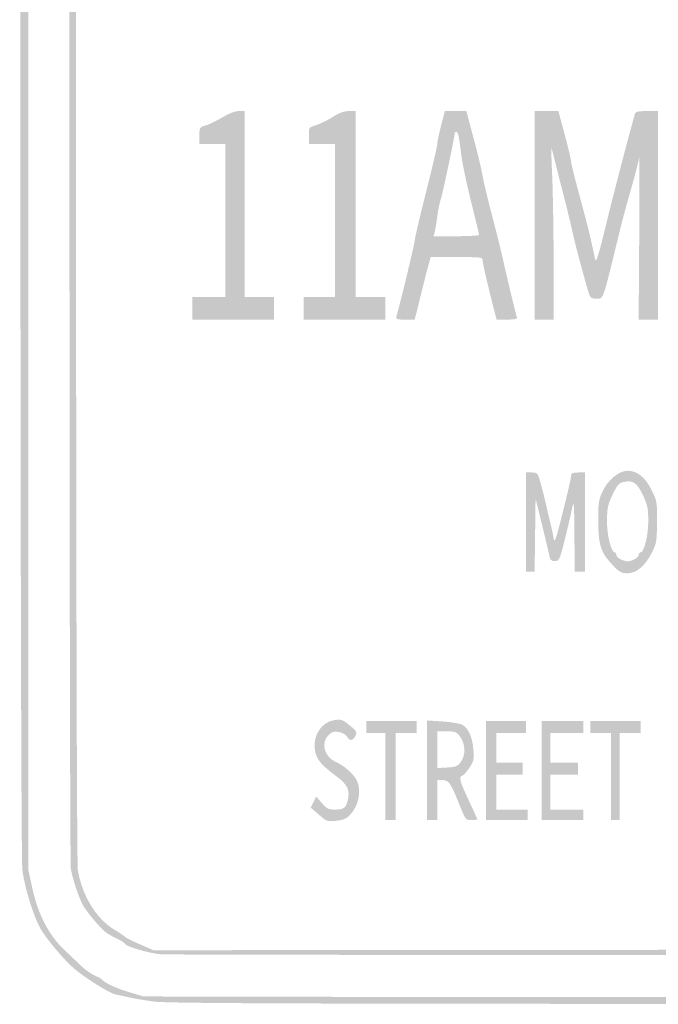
# Model space of a CAD drawing. Header units: inches. Extents: x -0.44 to 0.44, y -0.66 to 0.66.
# Tile 1 of 3: x -0.44 to -0.03, y -0.66 to -0.02. Entities that reach past the tile are written whole.
import ezdxf

# ---------------------------------------------------------------- set-up
doc = ezdxf.new("R2010")
doc.units = ezdxf.units.IN
doc.header["$MEASUREMENT"] = 0

msp = doc.modelspace()

# ---------------------------------------------------------------- hatches: boundary and pattern name
h = msp.add_hatch(color=7)
edge = h.paths.add_edge_path()
edge.add_spline(control_points=[(-0.35771, -0.65519), (-0.36327, -0.65439), (-0.37036, -0.65318), (-0.37345, -0.65251), (-0.37655, -0.65183), (-0.3806, -0.65096), (-0.38245, -0.65057), (-0.38633, -0.64975), (-0.40277, -0.63933), (-0.40954, -0.63339), (-0.4159, -0.6278), (-0.42692, -0.61468), (-0.43064, -0.60825), (-0.43528, -0.60025), (-0.44116, -0.58121), (-0.44253, -0.56974), (-0.44425, -0.55544), (-0.44425, 0.55544), (-0.44253, 0.56974), (-0.44116, 0.58121), (-0.43528, 0.60025), (-0.43064, 0.60825), (-0.42692, 0.61468), (-0.4159, 0.6278), (-0.40954, 0.63339), (-0.4024, 0.63965), (-0.38625, 0.64975), (-0.38189, 0.65068), (-0.37972, 0.65115), (-0.37593, 0.65197), (-0.37345, 0.65252), (-0.35312, 0.657), (-0.36013, 0.65692), (0.00049, 0.65688), (0.36494, 0.65684), (0.3527, 0.657), (0.37536, 0.65198), (0.38371, 0.65013), (0.38448, 0.64979), (0.39319, 0.64405), (0.39654, 0.64185), (0.39981, 0.64004), (0.40047, 0.64004), (0.40437, 0.64004), (0.42159, 0.62151), (0.43063, 0.6076), (0.43512, 0.60068), (0.4411, 0.58167), (0.44253, 0.56974), (0.44425, 0.55544), (0.44425, -0.55544), (0.44253, -0.56974), (0.4411, -0.58167), (0.43512, -0.60068), (0.43063, -0.6076), (0.42159, -0.62151), (0.40437, -0.64004), (0.40047, -0.64004), (0.39981, -0.64004), (0.39654, -0.64185), (0.39319, -0.64405), (0.38448, -0.64979), (0.38371, -0.65013), (0.37536, -0.65198), (0.35267, -0.65701), (0.36524, -0.65685), (-0.00112, -0.65675), (-0.27809, -0.65667), (-0.34961, -0.65636), (-0.35771, -0.65519)], knot_values=[0, 0, 0, 0, 1, 1, 1, 2, 2, 2, 3, 3, 3, 4, 4, 4, 5, 5, 5, 6, 6, 6, 7, 7, 7, 8, 8, 8, 9, 9, 9, 10, 10, 10, 11, 11, 11, 12, 12, 12, 13, 13, 13, 14, 14, 14, 15, 15, 15, 16, 16, 16, 17, 17, 17, 18, 18, 18, 19, 19, 19, 20, 20, 20, 21, 21, 21, 22, 22, 22, 23, 23, 23, 23], degree=3, periodic=0)
edge = h.paths.add_edge_path(flags=0)
edge.add_spline(control_points=[(0.37275, -0.64915), (0.37849, -0.64735), (0.38592, -0.64406), (0.38927, -0.64184), (0.39261, -0.63961), (0.39612, -0.6378), (0.39705, -0.6378), (0.39879, -0.6378), (0.42013, -0.61668), (0.42013, -0.61495), (0.42013, -0.61442), (0.42185, -0.61188), (0.42394, -0.6093), (0.42986, -0.60201), (0.43334, -0.59403), (0.43613, -0.58138)], knot_values=[0, 0, 0, 0, 1, 1, 1, 2, 2, 2, 3, 3, 3, 4, 4, 4, 5, 5, 5, 5], degree=3, periodic=0)
edge.add_line((0.43613, -0.58138), (0.4387, -0.56974))
edge.add_line((0.4387, -0.56974), (0.4387, 0))
edge.add_line((0.4387, 0), (0.4387, 0.56974))
edge.add_line((0.4387, 0.56974), (0.43613, 0.58138))
edge.add_spline(control_points=[(0.43613, 0.58138), (0.43334, 0.59403), (0.42986, 0.60201), (0.42394, 0.6093), (0.42185, 0.61188), (0.42013, 0.61442), (0.42013, 0.61495), (0.42013, 0.61669), (0.39879, 0.6378), (0.39702, 0.6378), (0.39607, 0.6378), (0.39266, 0.63958), (0.38944, 0.64177), (0.3862, 0.64396), (0.37878, 0.64724), (0.37287, 0.64909)], knot_values=[0, 0, 0, 0, 1, 1, 1, 2, 2, 2, 3, 3, 3, 4, 4, 4, 5, 5, 5, 5], degree=3, periodic=0)
edge.add_line((0.37287, 0.64909), (0.36216, 0.65243))
edge.add_line((0.36216, 0.65243), (-0.00227, 0.65214))
edge.add_line((-0.00227, 0.65214), (-0.3667, 0.65186))
edge.add_line((-0.3667, 0.65186), (-0.37535, 0.64883))
edge.add_spline(control_points=[(-0.37535, 0.64883), (-0.38337, 0.64603), (-0.38948, 0.64294), (-0.39093, 0.64096), (-0.39126, 0.6405), (-0.39337, 0.63936), (-0.39562, 0.63842), (-0.39787, 0.63748), (-0.40194, 0.63455), (-0.40467, 0.63191), (-0.4074, 0.62927), (-0.41187, 0.62504), (-0.4146, 0.62251), (-0.42518, 0.61272), (-0.43234, 0.59909), (-0.43614, 0.58155)], knot_values=[0, 0, 0, 0, 1, 1, 1, 2, 2, 2, 3, 3, 3, 4, 4, 4, 5, 5, 5, 5], degree=3, periodic=0)
edge.add_line((-0.43614, 0.58155), (-0.4387, 0.56974))
edge.add_line((-0.4387, 0.56974), (-0.4387, 0))
edge.add_line((-0.4387, 0), (-0.4387, -0.56974))
edge.add_line((-0.4387, -0.56974), (-0.43614, -0.58155))
edge.add_spline(control_points=[(-0.43614, -0.58155), (-0.43234, -0.59909), (-0.42518, -0.61272), (-0.4146, -0.62251), (-0.41187, -0.62504), (-0.4074, -0.62927), (-0.40467, -0.63191), (-0.40194, -0.63455), (-0.39787, -0.63748), (-0.39562, -0.63842), (-0.39337, -0.63936), (-0.39126, -0.64052), (-0.39093, -0.64099), (-0.38951, -0.64302), (-0.38184, -0.64663), (-0.37402, -0.64896), (-0.36938, -0.65033), (-0.36507, -0.65164), (-0.36445, -0.65185), (-0.36384, -0.65207), (-0.20006, -0.65228), (-0.00051, -0.65233)], knot_values=[0, 0, 0, 0, 1, 1, 1, 2, 2, 2, 3, 3, 3, 4, 4, 4, 5, 5, 5, 6, 6, 6, 7, 7, 7, 7], degree=3, periodic=0)
edge.add_line((-0.00051, -0.65233), (0.36232, -0.65242))
edge.add_line((0.36232, -0.65242), (0.37275, -0.64915))
h = msp.add_hatch(color=7)
edge = h.paths.add_edge_path()
edge.add_spline(control_points=[(-0.35264, -0.62466), (-0.36018, -0.62412), (-0.37627, -0.61935), (-0.37627, -0.61766), (-0.37627, -0.6172), (-0.37867, -0.61571), (-0.38161, -0.61435), (-0.38455, -0.613), (-0.38822, -0.61075), (-0.38976, -0.60935), (-0.39352, -0.60597), (-0.40144, -0.5963), (-0.40332, -0.5928), (-0.40617, -0.5875), (-0.41018, -0.57536), (-0.41113, -0.56918), (-0.41236, -0.56109), (-0.41236, 0.56109), (-0.41113, 0.56918), (-0.41018, 0.57536), (-0.40617, 0.5875), (-0.40332, 0.5928), (-0.40144, 0.5963), (-0.39352, 0.60597), (-0.38976, 0.60935), (-0.38822, 0.61075), (-0.38455, 0.613), (-0.38161, 0.61435), (-0.37867, 0.61571), (-0.37627, 0.6172), (-0.37627, 0.61766), (-0.37627, 0.61811), (-0.37411, 0.61922), (-0.37148, 0.62011), (-0.36886, 0.62101), (-0.36493, 0.62244), (-0.36277, 0.6233), (-0.35945, 0.62462), (-0.30391, 0.62491), (-0.00787, 0.62518)], knot_values=[0, 0, 0, 0, 1, 1, 1, 2, 2, 2, 3, 3, 3, 4, 4, 4, 5, 5, 5, 6, 6, 6, 7, 7, 7, 8, 8, 8, 9, 9, 9, 10, 10, 10, 11, 11, 11, 12, 12, 12, 13, 13, 13, 13], degree=3, periodic=0)
edge.add_line((-0.00787, 0.62518), (0.34308, 0.62551))
edge.add_line((0.34308, 0.62551), (0.35869, 0.623))
edge.add_spline(control_points=[(0.35869, 0.623), (0.36727, 0.62162), (0.37486, 0.61994), (0.37556, 0.61928), (0.37626, 0.61861), (0.37936, 0.61642), (0.38245, 0.61442), (0.39039, 0.60928), (0.3918, 0.60791), (0.39884, 0.59842), (0.40433, 0.59104), (0.40552, 0.58845), (0.4084, 0.57762)], knot_values=[0, 0, 0, 0, 1, 1, 1, 2, 2, 2, 3, 3, 3, 4, 4, 4, 4], degree=3, periodic=0)
edge.add_line((0.4084, 0.57762), (0.4117, 0.56524))
edge.add_line((0.4117, 0.56524), (0.4117, 0))
edge.add_line((0.4117, 0), (0.4117, -0.56524))
edge.add_line((0.4117, -0.56524), (0.4084, -0.57762))
edge.add_spline(control_points=[(0.4084, -0.57762), (0.40552, -0.58845), (0.40433, -0.59104), (0.39884, -0.59842), (0.39179, -0.60791), (0.39038, -0.60929), (0.38245, -0.61441), (0.37936, -0.6164), (0.37649, -0.61851), (0.37609, -0.6191), (0.37568, -0.61968), (0.36859, -0.62133), (0.36034, -0.62276)], knot_values=[0, 0, 0, 0, 1, 1, 1, 2, 2, 2, 3, 3, 3, 4, 4, 4, 4], degree=3, periodic=0)
edge.add_line((0.36034, -0.62276), (0.34533, -0.62536))
edge.add_line((0.34533, -0.62536), (-0.00112, -0.62519))
edge.add_spline(control_points=[(-0.00112, -0.62519), (-0.19168, -0.6251), (-0.34986, -0.62486), (-0.35264, -0.62466)], knot_values=[0, 0, 0, 0, 1, 1, 1, 1], degree=3, periodic=0)
edge = h.paths.add_edge_path(flags=0)
edge.add_spline(control_points=[(0.36389, -0.61937), (0.37166, -0.61676), (0.38943, -0.60536), (0.39042, -0.60236), (0.39083, -0.60112), (0.39279, -0.59809), (0.39479, -0.59561), (0.40258, -0.58594), (0.40424, -0.58218), (0.40604, -0.57019), (0.40757, -0.55995), (0.40776, -0.49603), (0.40776, 0), (0.40776, 0.49603), (0.40757, 0.55995), (0.40604, 0.57019), (0.40424, 0.58218), (0.40258, 0.58594), (0.39479, 0.59561), (0.39279, 0.59809), (0.39083, 0.60112), (0.39042, 0.60236), (0.38943, 0.60536), (0.37166, 0.61676), (0.36389, 0.61937), (0.35793, 0.62137), (0.34451, 0.62146), (0.00022, 0.62176)], knot_values=[0, 0, 0, 0, 1, 1, 1, 2, 2, 2, 3, 3, 3, 4, 4, 4, 5, 5, 5, 6, 6, 6, 7, 7, 7, 8, 8, 8, 9, 9, 9, 9], degree=3, periodic=0)
edge.add_line((0.00022, 0.62176), (-0.35727, 0.62207))
edge.add_line((-0.35727, 0.62207), (-0.36677, 0.61799))
edge.add_spline(control_points=[(-0.36677, 0.61799), (-0.37199, 0.61574), (-0.37627, 0.61359), (-0.37628, 0.6132), (-0.37628, 0.61281), (-0.37928, 0.61076), (-0.38293, 0.60866), (-0.39436, 0.60208), (-0.40392, 0.58656), (-0.40656, 0.5703), (-0.40819, 0.56025), (-0.40823, -0.56002), (-0.4066, -0.57006), (-0.40396, -0.58634), (-0.39474, -0.60152), (-0.38331, -0.60844), (-0.37975, -0.6106), (-0.37655, -0.61276), (-0.37621, -0.61325), (-0.37587, -0.61374), (-0.37157, -0.61591), (-0.36665, -0.61807)], knot_values=[0, 0, 0, 0, 1, 1, 1, 2, 2, 2, 3, 3, 3, 4, 4, 4, 5, 5, 5, 6, 6, 6, 7, 7, 7, 7], degree=3, periodic=0)
edge.add_line((-0.36665, -0.61807), (-0.35771, -0.622))
edge.add_line((-0.35771, -0.622), (0, -0.62172))
edge.add_spline(control_points=[(0, -0.62172), (0.34455, -0.62146), (0.35793, -0.62137), (0.36389, -0.61937)], knot_values=[0, 0, 0, 0, 1, 1, 1, 1], degree=3, periodic=0)
h = msp.add_hatch(color=7)
edge = h.paths.add_edge_path()
edge.add_line((-0.3324, -0.20641), (-0.3324, -0.1991))
edge.add_line((-0.3324, -0.1991), (-0.32171, -0.1991))
edge.add_line((-0.32171, -0.1991), (-0.31102, -0.1991))
edge.add_line((-0.31102, -0.1991), (-0.31102, -0.14961))
edge.add_line((-0.31102, -0.14961), (-0.31102, -0.10011))
edge.add_line((-0.31102, -0.10011), (-0.31946, -0.10011))
edge.add_line((-0.31946, -0.10011), (-0.3279, -0.10011))
edge.add_line((-0.3279, -0.10011), (-0.3279, -0.09467))
edge.add_spline(control_points=[(-0.3279, -0.09467), (-0.3279, -0.08935), (-0.3278, -0.08919), (-0.32368, -0.08796), (-0.32135, -0.08726), (-0.31648, -0.0849), (-0.31285, -0.08272), (-0.30876, -0.08025), (-0.30481, -0.07874), (-0.30245, -0.07874)], knot_values=[0, 0, 0, 0, 1, 1, 1, 2, 2, 2, 3, 3, 3, 3], degree=3, periodic=0)
edge.add_line((-0.30245, -0.07874), (-0.29865, -0.07874))
edge.add_line((-0.29865, -0.07874), (-0.29865, -0.13892))
edge.add_line((-0.29865, -0.13892), (-0.29865, -0.1991))
edge.add_line((-0.29865, -0.1991), (-0.28909, -0.1991))
edge.add_line((-0.28909, -0.1991), (-0.27953, -0.1991))
edge.add_line((-0.27953, -0.1991), (-0.27953, -0.20641))
edge.add_line((-0.27953, -0.20641), (-0.27953, -0.21372))
edge.add_line((-0.27953, -0.21372), (-0.30596, -0.21372))
edge.add_line((-0.30596, -0.21372), (-0.3324, -0.21372))
edge.add_line((-0.3324, -0.21372), (-0.3324, -0.20641))
h = msp.add_hatch(color=7)
edge = h.paths.add_edge_path()
edge.add_line((-0.2604, -0.20641), (-0.2604, -0.1991))
edge.add_line((-0.2604, -0.1991), (-0.25028, -0.1991))
edge.add_line((-0.25028, -0.1991), (-0.24016, -0.1991))
edge.add_line((-0.24016, -0.1991), (-0.24016, -0.14961))
edge.add_line((-0.24016, -0.14961), (-0.24016, -0.10011))
edge.add_line((-0.24016, -0.10011), (-0.24859, -0.10011))
edge.add_line((-0.24859, -0.10011), (-0.25703, -0.10011))
edge.add_line((-0.25703, -0.10011), (-0.25703, -0.09467))
edge.add_spline(control_points=[(-0.25703, -0.09467), (-0.25703, -0.08924), (-0.25701, -0.08921), (-0.2523, -0.0878), (-0.24969, -0.08702), (-0.24487, -0.08466), (-0.24159, -0.08256), (-0.23736, -0.07986), (-0.23431, -0.07874), (-0.23114, -0.07874)], knot_values=[0, 0, 0, 0, 1, 1, 1, 2, 2, 2, 3, 3, 3, 3], degree=3, periodic=0)
edge.add_line((-0.23114, -0.07874), (-0.22666, -0.07874))
edge.add_line((-0.22666, -0.07874), (-0.22666, -0.13892))
edge.add_line((-0.22666, -0.13892), (-0.22666, -0.1991))
edge.add_line((-0.22666, -0.1991), (-0.2171, -0.1991))
edge.add_line((-0.2171, -0.1991), (-0.20754, -0.1991))
edge.add_line((-0.20754, -0.1991), (-0.20754, -0.20641))
edge.add_line((-0.20754, -0.20641), (-0.20754, -0.21372))
edge.add_line((-0.20754, -0.21372), (-0.23397, -0.21372))
edge.add_line((-0.23397, -0.21372), (-0.2604, -0.21372))
edge.add_line((-0.2604, -0.21372), (-0.2604, -0.20641))
h = msp.add_hatch(color=7)
edge = h.paths.add_edge_path()
edge.add_spline(control_points=[(-0.20035, -0.21175), (-0.19809, -0.20424), (-0.18841, -0.16406), (-0.18841, -0.16219), (-0.18841, -0.16091), (-0.18512, -0.14688), (-0.1811, -0.131), (-0.17708, -0.11513), (-0.1738, -0.10105), (-0.17381, -0.09972), (-0.17381, -0.09839), (-0.17273, -0.09312), (-0.17139, -0.08802)], knot_values=[0, 0, 0, 0, 1, 1, 1, 2, 2, 2, 3, 3, 3, 4, 4, 4, 4], degree=3, periodic=0)
edge.add_line((-0.17139, -0.08802), (-0.16895, -0.07874))
edge.add_line((-0.16895, -0.07874), (-0.162, -0.07874))
edge.add_line((-0.162, -0.07874), (-0.15505, -0.07874))
edge.add_line((-0.15505, -0.07874), (-0.15031, -0.09646))
edge.add_spline(control_points=[(-0.15031, -0.09646), (-0.14771, -0.1062), (-0.14513, -0.11696), (-0.14458, -0.12036), (-0.14404, -0.12376), (-0.14121, -0.13566), (-0.13829, -0.14679), (-0.13538, -0.15793), (-0.13228, -0.17033), (-0.13142, -0.17435), (-0.12946, -0.18343), (-0.12298, -0.21041), (-0.12231, -0.21232), (-0.12194, -0.21334), (-0.12365, -0.21372), (-0.12863, -0.21372)], knot_values=[0, 0, 0, 0, 1, 1, 1, 2, 2, 2, 3, 3, 3, 4, 4, 4, 5, 5, 5, 5], degree=3, periodic=0)
edge.add_line((-0.12863, -0.21372), (-0.13546, -0.21372))
edge.add_line((-0.13546, -0.21372), (-0.13655, -0.20951))
edge.add_spline(control_points=[(-0.13655, -0.20951), (-0.14105, -0.19206), (-0.14454, -0.17712), (-0.14454, -0.17534), (-0.14454, -0.17337), (-0.14565, -0.17323), (-0.16134, -0.17323)], knot_values=[0, 0, 0, 0, 1, 1, 1, 2, 2, 2, 2], degree=3, periodic=0)
edge.add_line((-0.16134, -0.17323), (-0.17813, -0.17323))
edge.add_line((-0.17813, -0.17323), (-0.17977, -0.17913))
edge.add_spline(control_points=[(-0.17977, -0.17913), (-0.18068, -0.18238), (-0.18252, -0.1896), (-0.18387, -0.19516), (-0.18522, -0.20073), (-0.18682, -0.20719), (-0.18742, -0.20951)], knot_values=[0, 0, 0, 0, 1, 1, 1, 2, 2, 2, 2], degree=3, periodic=0)
edge.add_line((-0.18742, -0.20951), (-0.1885, -0.21372))
edge.add_line((-0.1885, -0.21372), (-0.19472, -0.21372))
edge.add_spline(control_points=[(-0.19472, -0.21372), (-0.20012, -0.21372), (-0.20086, -0.21346), (-0.20035, -0.21175)], knot_values=[0, 0, 0, 0, 1, 1, 1, 1], degree=3, periodic=0)
edge = h.paths.add_edge_path(flags=0)
edge.add_spline(control_points=[(-0.14682, -0.15889), (-0.14683, -0.15842), (-0.14908, -0.14902), (-0.15183, -0.13799), (-0.15458, -0.12696), (-0.15739, -0.1138), (-0.15808, -0.10874), (-0.15877, -0.10369), (-0.15957, -0.0979), (-0.15986, -0.09589), (-0.16016, -0.09388), (-0.16088, -0.09224), (-0.16147, -0.09224), (-0.16206, -0.09224), (-0.16254, -0.09251), (-0.16254, -0.09284), (-0.16254, -0.09495), (-0.17055, -0.13294), (-0.17155, -0.13557), (-0.17222, -0.13734), (-0.17325, -0.14237), (-0.17383, -0.14673), (-0.17441, -0.1511), (-0.1752, -0.15581), (-0.17559, -0.1572)], knot_values=[0, 0, 0, 0, 1, 1, 1, 2, 2, 2, 3, 3, 3, 4, 4, 4, 5, 5, 5, 6, 6, 6, 7, 7, 7, 8, 8, 8, 8], degree=3, periodic=0)
edge.add_line((-0.17559, -0.1572), (-0.1763, -0.15973))
edge.add_line((-0.1763, -0.15973), (-0.16155, -0.15973))
edge.add_spline(control_points=[(-0.16155, -0.15973), (-0.15343, -0.15973), (-0.1468, -0.15935), (-0.14682, -0.15889)], knot_values=[0, 0, 0, 0, 1, 1, 1, 1], degree=3, periodic=0)
h = msp.add_hatch(color=7)
edge = h.paths.add_edge_path()
edge.add_line((-0.1108, -0.14623), (-0.1108, -0.07874))
edge.add_line((-0.1108, -0.07874), (-0.10312, -0.07874))
edge.add_line((-0.10312, -0.07874), (-0.09544, -0.07874))
edge.add_line((-0.09544, -0.07874), (-0.09129, -0.09421))
edge.add_spline(control_points=[(-0.09129, -0.09421), (-0.08901, -0.10271), (-0.08715, -0.1106), (-0.08716, -0.11174), (-0.08717, -0.11287), (-0.08459, -0.12325), (-0.08142, -0.1348), (-0.07825, -0.14635), (-0.07493, -0.15934), (-0.07403, -0.16367), (-0.07313, -0.168), (-0.07205, -0.173), (-0.07163, -0.17477), (-0.07103, -0.17729), (-0.06941, -0.17204), (-0.06431, -0.15115), (-0.05912, -0.1299), (-0.05025, -0.09583), (-0.04596, -0.08071), (-0.04551, -0.0791), (-0.0441, -0.07874), (-0.03817, -0.07874)], knot_values=[0, 0, 0, 0, 1, 1, 1, 2, 2, 2, 3, 3, 3, 4, 4, 4, 5, 5, 5, 6, 6, 6, 7, 7, 7, 7], degree=3, periodic=0)
edge.add_line((-0.03817, -0.07874), (-0.03093, -0.07874))
edge.add_line((-0.03093, -0.07874), (-0.03093, -0.14623))
edge.add_line((-0.03093, -0.14623), (-0.03093, -0.21372))
edge.add_line((-0.03093, -0.21372), (-0.03721, -0.21372))
edge.add_line((-0.03721, -0.21372), (-0.04348, -0.21372))
edge.add_line((-0.04348, -0.21372), (-0.04311, -0.15945))
edge.add_spline(control_points=[(-0.04311, -0.15945), (-0.04291, -0.1296), (-0.04291, -0.10669), (-0.04311, -0.10855), (-0.04331, -0.1104), (-0.04565, -0.11952), (-0.0483, -0.1288), (-0.05096, -0.13808), (-0.05418, -0.14997), (-0.05546, -0.15523), (-0.06701, -0.20276), (-0.06614, -0.20022), (-0.07082, -0.20022), (-0.07413, -0.20022), (-0.07478, -0.19975), (-0.07578, -0.19657), (-0.07821, -0.18889), (-0.0853, -0.16229), (-0.08636, -0.15692), (-0.08697, -0.15382), (-0.08941, -0.1437), (-0.09179, -0.13442), (-0.09418, -0.12514), (-0.09696, -0.11411), (-0.09798, -0.10991), (-0.09901, -0.10572), (-0.09993, -0.10243), (-0.10005, -0.1026), (-0.10016, -0.10278), (-0.09988, -0.11128), (-0.09944, -0.12148), (-0.099, -0.13169), (-0.09859, -0.15662), (-0.09853, -0.17688)], knot_values=[0, 0, 0, 0, 1, 1, 1, 2, 2, 2, 3, 3, 3, 4, 4, 4, 5, 5, 5, 6, 6, 6, 7, 7, 7, 8, 8, 8, 9, 9, 9, 10, 10, 10, 11, 11, 11, 11], degree=3, periodic=0)
edge.add_line((-0.09853, -0.17688), (-0.09843, -0.21372))
edge.add_line((-0.09843, -0.21372), (-0.10461, -0.21372))
edge.add_line((-0.10461, -0.21372), (-0.1108, -0.21372))
edge.add_line((-0.1108, -0.21372), (-0.1108, -0.14623))
h = msp.add_hatch(color=7)
edge = h.paths.add_edge_path()
edge.add_spline(control_points=[(-0.05983, -0.37317), (-0.06798, -0.36473), (-0.06953, -0.36025), (-0.06964, -0.34477), (-0.06973, -0.33286), (-0.06943, -0.33058), (-0.06709, -0.3254), (-0.06365, -0.3178), (-0.05632, -0.31159), (-0.05079, -0.31159), (-0.04447, -0.31159), (-0.03931, -0.31566), (-0.03516, -0.32395), (-0.03161, -0.33103), (-0.0315, -0.33167), (-0.0316, -0.34476), (-0.0317, -0.35754), (-0.03189, -0.35863), (-0.03517, -0.36502), (-0.03951, -0.37346), (-0.04496, -0.37795), (-0.05089, -0.37795), (-0.0545, -0.37795), (-0.05597, -0.37717), (-0.05983, -0.37317)], knot_values=[0, 0, 0, 0, 1, 1, 1, 2, 2, 2, 3, 3, 3, 4, 4, 4, 5, 5, 5, 6, 6, 6, 7, 7, 7, 8, 8, 8, 8], degree=3, periodic=0)
edge = h.paths.add_edge_path(flags=0)
edge.add_spline(control_points=[(-0.04351, -0.36624), (-0.04331, -0.36526), (-0.04274, -0.36445), (-0.04225, -0.36445), (-0.03996, -0.36445), (-0.03724, -0.35343), (-0.03726, -0.34421), (-0.03728, -0.33584), (-0.03772, -0.33371), (-0.04082, -0.32718), (-0.04463, -0.31914), (-0.04715, -0.31752), (-0.0536, -0.31893), (-0.05626, -0.31952), (-0.0575, -0.32101), (-0.0604, -0.32715), (-0.06352, -0.33371), (-0.06396, -0.33583), (-0.06398, -0.34421), (-0.064, -0.35357), (-0.06127, -0.36445), (-0.0589, -0.36445), (-0.05837, -0.36445), (-0.05793, -0.36521), (-0.05793, -0.36614), (-0.05793, -0.36706), (-0.05629, -0.3685), (-0.05427, -0.36933), (-0.05132, -0.37054), (-0.04997, -0.37056), (-0.04724, -0.36943), (-0.04539, -0.36866), (-0.04371, -0.36722), (-0.04351, -0.36624)], knot_values=[0, 0, 0, 0, 1, 1, 1, 2, 2, 2, 3, 3, 3, 4, 4, 4, 5, 5, 5, 6, 6, 6, 7, 7, 7, 8, 8, 8, 9, 9, 9, 10, 10, 10, 11, 11, 11, 11], degree=3, periodic=0)
h = msp.add_hatch(color=7)
edge = h.paths.add_edge_path()
edge.add_line((-0.11642, -0.34477), (-0.11642, -0.31271))
edge.add_line((-0.11642, -0.31271), (-0.11261, -0.31271))
edge.add_spline(control_points=[(-0.11261, -0.31271), (-0.1088, -0.31271), (-0.10879, -0.31273), (-0.10647, -0.32143), (-0.10519, -0.32622), (-0.10365, -0.33242), (-0.10305, -0.33521), (-0.10244, -0.33799), (-0.10137, -0.34255), (-0.10066, -0.34533), (-0.09996, -0.34812), (-0.09904, -0.35242), (-0.09862, -0.35489), (-0.09793, -0.35897), (-0.09736, -0.35739), (-0.0925, -0.33802), (-0.08955, -0.32627), (-0.08714, -0.31576), (-0.08716, -0.31468), (-0.08717, -0.31313), (-0.08622, -0.31271), (-0.08268, -0.31271)], knot_values=[0, 0, 0, 0, 1, 1, 1, 2, 2, 2, 3, 3, 3, 4, 4, 4, 5, 5, 5, 6, 6, 6, 7, 7, 7, 7], degree=3, periodic=0)
edge.add_line((-0.08268, -0.31271), (-0.07818, -0.31271))
edge.add_line((-0.07818, -0.31271), (-0.07818, -0.34477))
edge.add_line((-0.07818, -0.34477), (-0.07818, -0.37683))
edge.add_line((-0.07818, -0.37683), (-0.08155, -0.37683))
edge.add_line((-0.08155, -0.37683), (-0.08493, -0.37683))
edge.add_line((-0.08493, -0.37683), (-0.08506, -0.35292))
edge.add_spline(control_points=[(-0.08506, -0.35292), (-0.08516, -0.33549), (-0.08547, -0.33039), (-0.08621, -0.33408), (-0.0877, -0.34156), (-0.0918, -0.35862), (-0.09358, -0.36474), (-0.09489, -0.36923), (-0.09558, -0.37008), (-0.09788, -0.37008), (-0.09999, -0.37008), (-0.10077, -0.36935), (-0.10122, -0.36699), (-0.10154, -0.36528), (-0.10371, -0.35615), (-0.10602, -0.34669)], knot_values=[0, 0, 0, 0, 1, 1, 1, 2, 2, 2, 3, 3, 3, 4, 4, 4, 5, 5, 5, 5], degree=3, periodic=0)
edge.add_line((-0.10602, -0.34669), (-0.11024, -0.3295))
edge.add_line((-0.11024, -0.3295), (-0.11054, -0.35316))
edge.add_line((-0.11054, -0.35316), (-0.11084, -0.37683))
edge.add_line((-0.11084, -0.37683), (-0.11363, -0.37683))
edge.add_line((-0.11363, -0.37683), (-0.11642, -0.37683))
edge.add_line((-0.11642, -0.37683), (-0.11642, -0.34477))
h = msp.add_hatch(color=7)
edge = h.paths.add_edge_path()
edge.add_line((-0.25054, -0.53423), (-0.25586, -0.52961))
edge.add_line((-0.25586, -0.52961), (-0.25404, -0.52609))
edge.add_line((-0.25404, -0.52609), (-0.25222, -0.52256))
edge.add_line((-0.25222, -0.52256), (-0.2486, -0.52675))
edge.add_spline(control_points=[(-0.2486, -0.52675), (-0.24542, -0.53043), (-0.24437, -0.53093), (-0.23989, -0.53093), (-0.23442, -0.53093), (-0.23302, -0.52989), (-0.23184, -0.52496), (-0.23023, -0.51824), (-0.23202, -0.5146), (-0.23973, -0.50894), (-0.24921, -0.50198), (-0.25224, -0.49822), (-0.25312, -0.49232), (-0.25452, -0.483), (-0.24887, -0.47428), (-0.24062, -0.47305), (-0.23605, -0.47236), (-0.23524, -0.47263), (-0.23065, -0.47639), (-0.22611, -0.48011), (-0.22577, -0.48073), (-0.2269, -0.48321), (-0.2284, -0.48651), (-0.23066, -0.48673), (-0.23226, -0.48374), (-0.23292, -0.4825), (-0.23518, -0.48121), (-0.23742, -0.48079), (-0.24066, -0.48018), (-0.24192, -0.48052), (-0.24416, -0.48262), (-0.24953, -0.48767), (-0.24706, -0.49696), (-0.23949, -0.50012), (-0.23469, -0.50212), (-0.22813, -0.50788), (-0.22604, -0.51192), (-0.22282, -0.51814), (-0.22459, -0.52806), (-0.22995, -0.53393), (-0.23258, -0.5368), (-0.23438, -0.53763), (-0.23921, -0.53817), (-0.24503, -0.53883), (-0.24539, -0.5387), (-0.25054, -0.53423)], knot_values=[0, 0, 0, 0, 1, 1, 1, 2, 2, 2, 3, 3, 3, 4, 4, 4, 5, 5, 5, 6, 6, 6, 7, 7, 7, 8, 8, 8, 9, 9, 9, 10, 10, 10, 11, 11, 11, 12, 12, 12, 13, 13, 13, 14, 14, 14, 15, 15, 15, 15], degree=3, periodic=0)
for points in [[(-0.20754, -0.50956), (-0.20754, -0.48144), (-0.21372, -0.48144), (-0.21991, -0.48144), (-0.21991, -0.4775), (-0.21991, -0.47357), (-0.2036, -0.47357), (-0.18729, -0.47357), (-0.18729, -0.4775), (-0.18729, -0.48144), (-0.19404, -0.48144), (-0.20079, -0.48144), (-0.20079, -0.50956), (-0.20079, -0.53768), (-0.20416, -0.53768), (-0.20754, -0.53768), (-0.20754, -0.50956)], [(-0.14229, -0.50562), (-0.14229, -0.47357), (-0.12936, -0.47357), (-0.11642, -0.47357), (-0.11642, -0.4775), (-0.11642, -0.48144), (-0.12598, -0.48144), (-0.13555, -0.48144), (-0.13555, -0.491), (-0.13555, -0.50056), (-0.12711, -0.50056), (-0.11867, -0.50056), (-0.11867, -0.5045), (-0.11867, -0.50844), (-0.12711, -0.50844), (-0.13555, -0.50844), (-0.13555, -0.51969), (-0.13555, -0.53093), (-0.12542, -0.53093), (-0.1153, -0.53093), (-0.1153, -0.53431), (-0.1153, -0.53768), (-0.1288, -0.53768), (-0.14229, -0.53768), (-0.14229, -0.50562)], [(-0.1063, -0.50562), (-0.1063, -0.47357), (-0.0928, -0.47357), (-0.0793, -0.47357), (-0.0793, -0.4775), (-0.0793, -0.48144), (-0.08999, -0.48144), (-0.10067, -0.48144), (-0.10067, -0.491), (-0.10067, -0.50056), (-0.09168, -0.50056), (-0.08268, -0.50056), (-0.08268, -0.5045), (-0.08268, -0.50844), (-0.09168, -0.50844), (-0.10067, -0.50844), (-0.10067, -0.51969), (-0.10067, -0.53093), (-0.08999, -0.53093), (-0.0793, -0.53093), (-0.0793, -0.53431), (-0.0793, -0.53768), (-0.0928, -0.53768), (-0.1063, -0.53768), (-0.1063, -0.50562)], [(-0.0613, -0.50956), (-0.0613, -0.48144), (-0.06805, -0.48144), (-0.0748, -0.48144), (-0.0748, -0.4775), (-0.0748, -0.47357), (-0.05849, -0.47357), (-0.04218, -0.47357), (-0.04218, -0.4775), (-0.04218, -0.48144), (-0.04893, -0.48144), (-0.05568, -0.48144), (-0.05568, -0.50956), (-0.05568, -0.53768), (-0.05849, -0.53768), (-0.0613, -0.53768), (-0.0613, -0.50956)]]:
    msp.add_hatch(color=7).paths.add_polyline_path(points)
h = msp.add_hatch(color=7)
edge = h.paths.add_edge_path()
edge.add_line((-0.18054, -0.50547), (-0.18054, -0.47325))
edge.add_line((-0.18054, -0.47325), (-0.1707, -0.47387))
edge.add_spline(control_points=[(-0.1707, -0.47387), (-0.16528, -0.47421), (-0.1595, -0.47517), (-0.15784, -0.47599), (-0.15383, -0.47798), (-0.15115, -0.48387), (-0.15046, -0.49222), (-0.14995, -0.4983), (-0.15023, -0.49958), (-0.15294, -0.50367), (-0.15461, -0.5062), (-0.1567, -0.50854), (-0.15757, -0.50888), (-0.16009, -0.50985), (-0.15954, -0.51206), (-0.15354, -0.52486), (-0.15045, -0.53146), (-0.14792, -0.53705), (-0.14792, -0.53728), (-0.14792, -0.5375), (-0.14961, -0.53768), (-0.15169, -0.53768), (-0.15576, -0.53768), (-0.15516, -0.53858), (-0.16145, -0.52309), (-0.16521, -0.51382), (-0.16683, -0.51181), (-0.17055, -0.51181)], knot_values=[0, 0, 0, 0, 1, 1, 1, 2, 2, 2, 3, 3, 3, 4, 4, 4, 5, 5, 5, 6, 6, 6, 7, 7, 7, 8, 8, 8, 9, 9, 9, 9], degree=3, periodic=0)
edge.add_line((-0.17055, -0.51181), (-0.17379, -0.51181))
edge.add_line((-0.17379, -0.51181), (-0.17379, -0.52475))
edge.add_line((-0.17379, -0.52475), (-0.17379, -0.53768))
edge.add_line((-0.17379, -0.53768), (-0.17717, -0.53768))
edge.add_line((-0.17717, -0.53768), (-0.18054, -0.53768))
edge.add_line((-0.18054, -0.53768), (-0.18054, -0.50547))
edge = h.paths.add_edge_path(flags=0)
edge.add_spline(control_points=[(-0.15872, -0.5002), (-0.15547, -0.49583), (-0.15557, -0.48873), (-0.15896, -0.48397), (-0.16136, -0.48061), (-0.16207, -0.48031), (-0.16768, -0.48031)], knot_values=[0, 0, 0, 0, 1, 1, 1, 2, 2, 2, 2], degree=3, periodic=0)
edge.add_line((-0.16768, -0.48031), (-0.17379, -0.48031))
edge.add_line((-0.17379, -0.48031), (-0.17379, -0.49218))
edge.add_line((-0.17379, -0.49218), (-0.17379, -0.50405))
edge.add_line((-0.17379, -0.50405), (-0.16744, -0.50371))
edge.add_spline(control_points=[(-0.16744, -0.50371), (-0.16197, -0.50342), (-0.16075, -0.50293), (-0.15872, -0.5002)], knot_values=[0, 0, 0, 0, 1, 1, 1, 1], degree=3, periodic=0)

doc.saveas('drawing.dxf')
